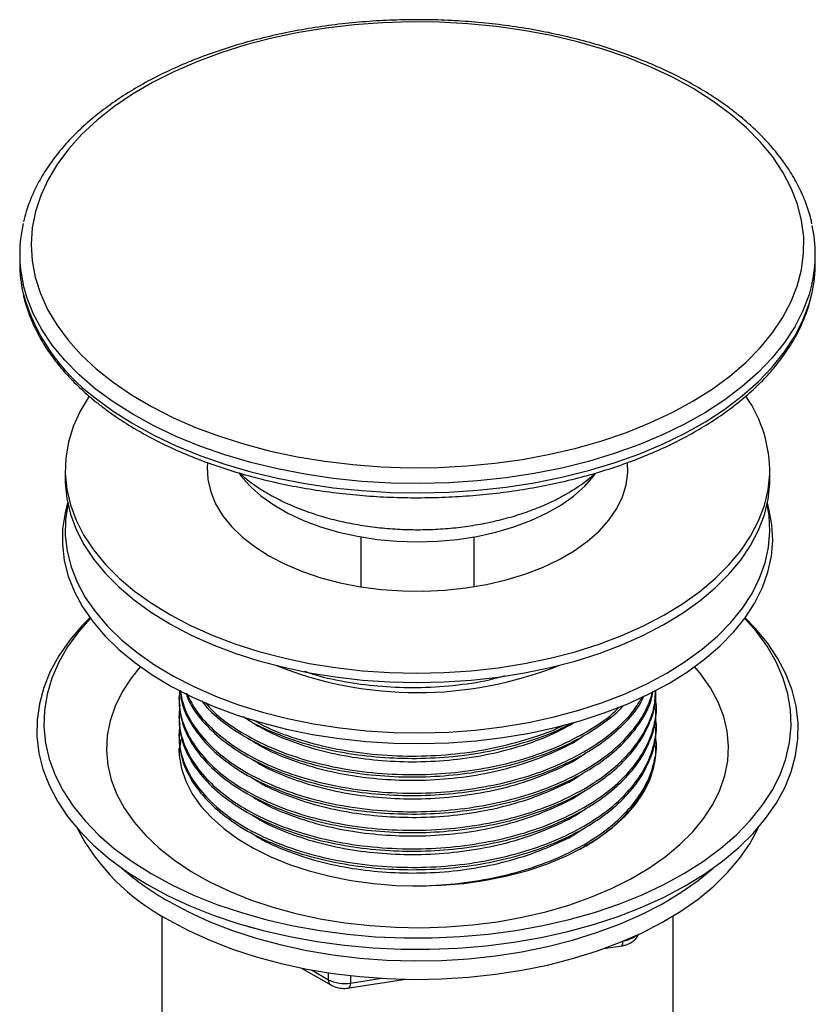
# Model space of a CAD drawing. Header units: millimetres. Extents: x 3 to 415, y 5 to 292.
# Tile 10 of 10: x 291 to 326, y 201 to 244. Entities that reach past the tile are written whole.
import ezdxf

# ---------------------------------------------------------------- set-up
doc = ezdxf.new("R2010")
doc.units = ezdxf.units.MM

msp = doc.modelspace()

# ---------------------------------------------------------------- linework, layer by layer
at = {"color": 7, "linetype": 'Continuous', "lineweight": 25}
for p, q in [((290.999, 233.7408), (290.999, 233.3325)), ((325.999, 233.3325), (325.999, 233.7408)), ((317.747, 224.1294), (317.734, 224.5465)), ((292.999, 224.2423), (292.999, 223.8341)), ((323.999, 223.8341), (323.999, 224.2423)), ((323.9956, 223.6448), (323.999, 223.8341)), ((305.999, 221.2937), (305.999, 219.1012)), ((310.999, 219.1012), (310.999, 221.2937)), ((297.999, 214.2425), (297.999, 214.1404)), ((318.999, 213.7322), (318.999, 213.8342)), ((297.999, 213.426), (297.999, 213.3239)), ((318.999, 212.9156), (318.999, 213.0177)), ((297.999, 212.6094), (297.999, 212.5073)), ((298.0653, 212.674), (298.0515, 212.5993)), ((298.0399, 212.2668), (298.0324, 211.9158)), ((318.9505, 212.168), (318.9423, 212.2155)), ((318.999, 212.0991), (318.999, 212.2012)), ((315.7891, 207.6327), (315.9417, 207.7454)), ((297.249, 204.6141), (297.249, 185.0484)), ((319.749, 185.0484), (319.749, 204.6141)), ((318.2129, 203.7841), (318.2203, 203.8001)), ((316.6944, 203.1745), (317.4822, 203.2964)), ((303.3961, 202.3203), (304.6828, 201.5775)), ((305.4922, 201.4417), (307.9798, 201.8265))]:
    msp.add_line(p, q, dxfattribs=at)
at = {"color": 8, "linetype": 'Continuous', "lineweight": 25}
for p, q in [((318.2128, 203.7839), (318.2196, 203.7998)), ((303.8347, 202.2362), (304.5792, 201.8064)), ((304.5792, 201.8064), (304.5792, 202.1123)), ((305.5451, 201.9855), (305.5451, 201.657)), ((305.5451, 201.657), (306.9122, 201.8685))]:
    msp.add_line(p, q, dxfattribs=at)
at = {"color": 7, "linetype": 'Continuous', "lineweight": 25, "flags": 128}
for points in [[(322.2692, 239.9041), (321.4954, 240.4754), (320.6505, 241.0122), (319.7394, 241.5116), (318.7668, 241.9707), (317.7381, 242.3871), (316.659, 242.7585), (315.5353, 243.0829), (314.3732, 243.3584), (313.179, 243.5837), (311.9592, 243.7575), (310.7205, 243.8788), (309.4697, 243.9469), (308.2137, 243.9615), (306.9591, 243.9226), (305.713, 243.8302), (304.4821, 243.685), (303.2731, 243.4877), (302.0927, 243.2394), (300.9472, 242.9415), (299.8431, 242.5955), (298.7861, 242.2034), (297.7823, 241.7673), (296.8369, 241.2896), (295.9553, 240.7729), (295.1421, 240.22), (294.402, 239.634), (293.7388, 239.018), (293.1562, 238.3754), (292.6574, 237.7097), (292.2452, 237.0246), (291.9217, 236.3238), (291.6887, 235.6111), (291.5476, 234.8904), (291.4991, 234.1656), (291.5434, 233.4408), (291.6803, 232.7199), (291.909, 232.0067), (292.2284, 231.3053), (292.6367, 230.6193), (293.1315, 229.9527), (293.7103, 229.309), (294.3699, 228.6917), (295.1066, 228.1042), (295.9165, 227.5497), (296.7951, 227.0313), (297.7377, 226.5518), (298.739, 226.1137), (299.7936, 225.7195), (300.8958, 225.3714), (302.0394, 225.0712), (303.2184, 224.8206), (304.4262, 224.621), (305.6563, 224.4733), (306.9019, 224.3786), (308.1562, 224.3371), (309.4123, 224.3493), (310.6635, 224.415), (311.9029, 224.5339), (313.1237, 224.7053), (314.3192, 224.9282), (315.4829, 225.2015), (316.6085, 225.5237), (317.6898, 225.893), (318.7209, 226.3074), (319.6961, 226.7646), (320.6103, 227.2621), (321.4582, 227.7973), (322.2354, 228.3672), (322.9376, 228.9686), (323.5609, 229.5983), (324.1019, 230.2529), (324.5578, 230.9287), (324.9259, 231.6222), (325.2043, 232.3294), (325.3914, 233.0466), (325.4863, 233.7698), (325.4885, 234.4951), (325.3978, 235.2185), (325.2148, 235.936), (324.9406, 236.6438), (324.5765, 237.338), (324.1247, 238.0147), (323.5875, 238.6703), (322.9679, 239.3013), (322.2692, 239.9041)], [(294.0548, 227.4883), (294.0492, 227.4799), (293.6581, 226.8238), (293.3562, 226.1521), (293.1454, 225.4689), (293.0269, 224.7784), (293.0015, 224.0846), (293.0692, 223.3918), (293.2298, 222.7041), (293.4822, 222.0256), (293.8249, 221.3605), (294.2559, 220.7127), (294.7725, 220.0862), (295.3717, 219.4846), (296.0498, 218.9117), (296.8028, 218.3708), (297.6262, 217.8652), (298.5149, 217.398), (299.4637, 216.9719), (300.4668, 216.5896), (301.5182, 216.2533), (302.6116, 215.965), (303.7405, 215.7265), (304.8979, 215.5392), (306.077, 215.4043), (307.2706, 215.3225), (308.4717, 215.2944), (309.6729, 215.3201), (310.8671, 215.3994), (312.047, 215.5319), (313.2055, 215.7169), (314.3358, 215.953), (315.431, 216.2391), (316.4845, 216.5732), (317.4899, 216.9535), (318.4413, 217.3777), (319.3329, 217.8431), (320.1593, 218.347), (320.9156, 218.8863), (321.5972, 219.4579), (322.2001, 220.0582), (322.7205, 220.6837), (323.1555, 221.3306), (323.5022, 221.9951), (323.7588, 222.673), (323.9236, 223.3604), (323.9956, 224.053), (323.9956, 224.053)], [(299.264, 224.5457), (299.2511, 224.3553), (299.2788, 223.8146), (299.401, 223.2783), (299.6166, 222.7519), (299.9234, 222.2408), (300.3182, 221.7502), (300.7969, 221.2852), (301.3546, 220.8506), (301.9857, 220.4507), (302.6836, 220.0898), (303.4412, 219.7714), (304.2506, 219.499), (305.1037, 219.2752), (305.9916, 219.1024), (306.9052, 218.9823), (307.8352, 218.9162), (308.772, 218.9048), (309.706, 218.9481), (310.6276, 219.0457), (311.5274, 219.1967), (312.3961, 219.3995), (313.2248, 219.6519), (314.005, 219.9515), (314.7287, 220.295), (315.3885, 220.6791), (315.9776, 221.0998), (316.49, 221.5527), (316.9203, 222.0332), (317.2643, 222.5363), (317.5183, 223.057), (317.6797, 223.5898), (317.747, 224.1294)], [(301.614, 223.1061), (302.1727, 222.7064), (302.8008, 222.3426), (303.4912, 222.0187), (304.2366, 221.7382), (305.0287, 221.5043), (305.8587, 221.3194), (306.7177, 221.1856), (307.5963, 221.1044), (308.4847, 221.0767), (309.3732, 221.1027), (310.2522, 221.1822), (311.112, 221.3143), (311.9432, 221.4975), (312.7366, 221.7299), (313.4836, 222.009), (314.176, 222.3315), (314.8061, 222.6941), (315.3672, 223.0927), (315.8531, 223.523), (316.2583, 223.9802), (316.336, 224.0836)], [(292.999, 223.8341), (293.0015, 223.6763), (293.0692, 222.9835), (293.2298, 222.2958), (293.4822, 221.6174), (293.8249, 220.9523), (294.2559, 220.3045), (294.7725, 219.6779), (295.3717, 219.0763), (296.0498, 218.5034), (296.8028, 217.9625), (297.6262, 217.4569), (298.5149, 216.9897), (299.4637, 216.5636), (300.4668, 216.1813), (301.5182, 215.845), (302.6116, 215.5567), (303.7405, 215.3182), (304.8979, 215.131), (306.077, 214.996), (307.2706, 214.9143), (308.4717, 214.8861), (309.6729, 214.9118), (310.8671, 214.9912), (312.047, 215.1237), (313.2055, 215.3086), (314.3358, 215.5448), (315.431, 215.8308), (316.4845, 216.165), (317.4899, 216.5453), (318.4413, 216.9694), (319.3329, 217.4348), (320.1593, 217.9387), (320.9156, 218.4781), (321.5972, 219.0496), (322.2001, 219.65), (322.7205, 220.2755), (323.1555, 220.9224), (323.5022, 221.5868), (323.7588, 222.2647), (323.9236, 222.9521), (323.9956, 223.6448)], [(293.1058, 222.7856), (292.9925, 222.3522), (292.8876, 221.6551), (292.8765, 220.9554), (292.9594, 220.2573), (293.1358, 219.5651), (293.4045, 218.8828), (293.7641, 218.2145), (294.2122, 217.5644), (294.7463, 216.9363), (295.3631, 216.3339), (296.0589, 215.761), (296.8295, 215.2209), (297.6703, 214.7169)], [(293.1184, 222.7257), (293.0168, 222.0459), (293.0059, 221.352), (293.0881, 220.6597), (293.263, 219.9732), (293.5295, 219.2965), (293.8861, 218.6338), (294.3305, 217.9891), (294.8602, 217.3661), (295.4718, 216.7688), (296.1619, 216.2006), (296.9261, 215.665), (297.7599, 215.1652)], [(297.6703, 214.7169), (298.5762, 214.2521), (299.5418, 213.8291), (300.5612, 213.4506), (301.6284, 213.1189), (302.7369, 212.8359), (303.8801, 212.6034), (305.0511, 212.4227), (306.2428, 212.2949), (307.448, 212.2208), (308.6596, 212.2008), (309.8702, 212.2352), (311.0726, 212.3235), (312.2595, 212.4654), (313.4237, 212.66), (314.5584, 212.906), (315.6566, 213.2021), (316.7118, 213.5464), (317.7176, 213.9369), (318.6679, 214.3712), (319.5571, 214.8467), (320.3798, 215.3606), (321.131, 215.9097), (321.8062, 216.4908), (322.4014, 217.1003), (322.9131, 217.7346), (323.338, 218.3899), (323.6737, 219.0623), (323.9181, 219.7476), (324.0698, 220.4418), (324.1278, 221.1408), (324.0919, 221.8402), (323.9621, 222.5359), (323.8923, 222.7856)], [(297.7599, 215.1652), (298.6583, 214.7041), (299.6159, 214.2847), (300.627, 213.9094), (301.6853, 213.5804), (302.7847, 213.2997), (303.9184, 213.0691), (305.0796, 212.8899), (306.2614, 212.7632), (307.4567, 212.6897), (308.6583, 212.6699), (309.8589, 212.7039), (311.0513, 212.7916), (312.2283, 212.9323), (313.383, 213.1252), (314.5082, 213.3693), (315.5974, 213.6629), (316.6438, 214.0043), (317.6412, 214.3916), (318.5837, 214.8223), (319.4655, 215.2939), (320.2814, 215.8035), (321.0264, 216.3481), (321.696, 216.9243), (322.2863, 217.5288), (322.7937, 218.1579), (323.2151, 218.8078), (323.548, 219.4745), (323.7904, 220.1542), (323.9408, 220.8427), (323.9984, 221.5358), (323.9627, 222.2294), (323.8797, 222.7257)], [(294.0843, 217.7356), (293.7344, 217.3771), (293.1845, 216.7273), (292.7204, 216.0557), (292.3444, 215.3659), (292.0588, 214.6619), (291.8652, 213.9474), (291.7645, 213.2267), (291.7575, 212.5036), (291.8441, 211.7822), (292.0238, 211.0665), (292.2957, 210.3607), (292.6581, 209.6685), (293.1092, 208.9939), (293.6463, 208.3406), (294.2665, 207.7124), (294.9663, 207.1126), (295.7418, 206.5448), (296.5886, 206.0119), (297.502, 205.5171), (298.4769, 205.0631), (299.5079, 204.6524)], [(294.1031, 217.7099), (293.5864, 217.1211), (293.1061, 216.4585), (292.7141, 215.777), (292.4125, 215.0802), (292.203, 214.3723), (292.0869, 213.6573), (292.0647, 212.9392), (292.1367, 212.2222), (292.3025, 211.5105), (292.561, 210.808), (292.9108, 210.1188), (293.3498, 209.4468), (293.8757, 208.796), (294.4853, 208.1699), (295.1752, 207.5723), (295.9414, 207.0065), (296.7795, 206.4758), (297.6848, 205.9831), (298.652, 205.5315), (299.6756, 205.1233)], [(299.5079, 204.6524), (300.5891, 204.2873), (301.7146, 203.9699), (302.878, 203.7019), (304.0729, 203.4849), (305.2925, 203.32), (306.5301, 203.2082), (307.7786, 203.1501), (309.0312, 203.1461), (310.2808, 203.1961), (311.5205, 203.2998), (312.7432, 203.4568), (313.9422, 203.666), (315.1108, 203.9264), (316.2424, 204.2365), (317.3307, 204.5945), (318.3696, 204.9985), (319.3533, 205.4462), (320.2763, 205.935), (321.1334, 206.4623), (321.9199, 207.0251), (322.6313, 207.6203), (323.2637, 208.2445), (323.8135, 208.8942), (324.2777, 209.5658), (324.6537, 210.2556), (324.9393, 210.9597), (325.1329, 211.6741), (325.2335, 212.3949), (325.2406, 213.118), (325.154, 213.8394), (324.9743, 214.555), (324.7024, 215.2609), (324.34, 215.953), (323.8889, 216.6276), (323.3518, 217.2809), (322.9138, 217.7356)], [(299.6756, 205.1233), (300.7497, 204.761), (301.8682, 204.4466), (303.0248, 204.182), (304.2126, 203.9686), (305.425, 203.8077), (306.6551, 203.7002), (307.8957, 203.6467), (309.1397, 203.6475), (310.3801, 203.7027), (311.6097, 203.8118), (312.8215, 203.9743), (314.0085, 204.1892), (315.164, 204.4554), (316.2813, 204.7712), (317.354, 205.1349), (318.376, 205.5444), (319.3414, 205.9973), (320.2447, 206.4911), (321.0808, 207.023), (321.8447, 207.5898), (322.5323, 208.1883), (323.1394, 208.8151), (323.6627, 209.4667), (324.0991, 210.1392), (324.4462, 210.8289), (324.7019, 211.5317), (324.8649, 212.2437), (324.9341, 212.9607), (324.9091, 213.6788), (324.7902, 214.3937), (324.5779, 215.1013), (324.2735, 215.7976), (323.8788, 216.4787), (323.396, 217.1406), (322.895, 217.7099)], [(296.3041, 215.5797), (295.9007, 215.0801), (295.5023, 214.469), (295.1927, 213.8409), (294.9739, 213.2003), (294.8476, 212.5514), (294.8145, 211.8987), (294.8749, 211.2467), (295.0284, 210.5997), (295.2739, 209.9623), (295.6097, 209.3388), (296.0336, 208.7334), (296.5426, 208.1503), (297.1333, 207.5934), (297.8017, 207.0666), (298.5431, 206.5735), (299.3525, 206.1174), (300.2244, 205.7014), (301.1529, 205.3284)], [(301.1529, 205.3284), (302.1315, 205.001), (303.1536, 204.7213), (304.2122, 204.4914), (305.3001, 204.3126), (306.4099, 204.1864), (307.5339, 204.1134), (308.6645, 204.0943), (309.794, 204.1292), (310.9147, 204.2178), (312.0188, 204.3595), (313.0989, 204.5534), (314.1476, 204.7981), (315.1577, 205.0919), (316.1223, 205.4329), (317.0348, 205.8188), (317.8891, 206.2468), (318.6791, 206.7141), (319.3997, 207.2174), (320.0458, 207.7534), (320.613, 208.3183), (321.0974, 208.9084), (321.4958, 209.5195), (321.8054, 210.1475), (322.0242, 210.7882), (322.1505, 211.4371), (322.1836, 212.0898), (322.1231, 212.7418), (321.9697, 213.3887), (321.7242, 214.0261), (321.3884, 214.6497), (320.9645, 215.2551), (320.694, 215.5797)], [(298.0934, 212.3967), (298.0088, 211.8467), (298.005, 211.7901)], [(298.0929, 212.3945), (298.0733, 212.3056), (298.0312, 212.0597)], [(318.9886, 212.2645), (318.9848, 212.3104), (318.9738, 212.4141)], [(297.999, 211.9942), (298.0133, 211.6781), (298.1129, 211.1041), (298.3065, 210.5382), (298.5924, 209.9855), (298.968, 209.451), (299.4299, 208.9395), (299.974, 208.4556), (300.5952, 208.0039), (301.2881, 207.5882), (302.0462, 207.2125), (302.8628, 206.88)], [(302.8628, 206.88), (303.7304, 206.5939), (304.6412, 206.3567), (305.587, 206.1705), (306.5591, 206.0371), (307.5488, 205.9576), (308.5471, 205.9328), (309.545, 205.9629), (310.5333, 206.0476), (311.5033, 206.1861), (312.4461, 206.3773), (313.3531, 206.6193), (314.2161, 206.91), (315.0274, 207.2467), (315.7796, 207.6265), (316.4658, 208.0458), (317.0799, 208.5008), (317.6162, 208.9875), (318.07, 209.5014), (318.4372, 210.0379), (318.7143, 210.5921), (318.8989, 211.159), (318.9893, 211.7335), (318.9984, 211.9248)], [(297.5389, 204.4423), (298.4212, 203.971), (299.3641, 203.5406), (300.3619, 203.1537), (301.4087, 202.8125), (302.4981, 202.5193), (303.6236, 202.2756), (304.7784, 202.0831), (305.9556, 201.9427), (307.1481, 201.8555), (308.3488, 201.8219), (309.5503, 201.8421), (310.7455, 201.9159), (311.9272, 202.0431), (313.0883, 202.2227), (314.2217, 202.4537), (315.3208, 202.7347), (316.3788, 203.064), (317.3895, 203.4397), (318.3467, 203.8594), (319.2446, 204.3208), (320.0779, 204.8209), (320.8416, 205.3567), (321.5311, 205.9252), (322.1422, 206.5227), (322.6712, 207.1458), (323.115, 207.7907), (323.4709, 208.4535), (323.492, 208.4995)], [(297.5389, 205.2588), (298.4212, 204.7875), (299.3641, 204.3571), (300.3619, 203.9702), (301.4087, 203.6291), (302.4981, 203.3358), (303.6236, 203.0922), (304.7784, 202.8996), (305.9556, 202.7593), (307.1481, 202.672), (308.3488, 202.6384), (309.5503, 202.6586), (310.7455, 202.7325), (311.9272, 202.8596), (313.0883, 203.0392), (314.2217, 203.2702), (315.3208, 203.5512), (316.3788, 203.8805), (317.3895, 204.2562), (318.3467, 204.676), (319.2446, 205.1373), (320.0779, 205.6374), (320.8416, 206.1733), (321.5001, 206.714)]]:
    msp.add_lwpolyline(points, dxfattribs=at)
at = {"color": 8, "linetype": 'Continuous', "lineweight": 25, "flags": 128}
for points in [[(325.8514, 232.4312), (325.7255, 231.9616), (325.4546, 231.2404), (325.0932, 230.5326), (324.6433, 229.8419), (324.1072, 229.172), (323.4879, 228.5264), (322.7886, 227.9087), (322.013, 227.3221), (321.1654, 226.7698), (320.2501, 226.2546), (319.2722, 225.7794), (318.2368, 225.3467), (317.1494, 224.9588), (316.0159, 224.6177), (314.8423, 224.3252), (313.6348, 224.0831), (312.3999, 223.8924), (311.1442, 223.7543), (309.8744, 223.6695), (308.5973, 223.6384), (307.3196, 223.6612), (306.0483, 223.7378), (304.79, 223.8677), (303.5515, 224.0504), (302.3394, 224.2847), (301.1601, 224.5695), (300.02, 224.9032), (298.9252, 225.2841), (297.8814, 225.7101), (296.8943, 226.1789), (295.9691, 226.6881), (295.1108, 227.235), (294.3239, 227.8165), (293.6126, 228.4296), (292.9807, 229.0711), (292.4317, 229.7375), (291.9683, 230.4252), (291.5932, 231.1307), (291.3083, 231.85), (291.1532, 232.4028)], [(294.3239, 227.4082), (295.1108, 226.8267), (295.9691, 226.2799), (296.8943, 225.7707), (297.8814, 225.3018), (298.9252, 224.8758), (300.02, 224.495), (301.1601, 224.1612), (302.3394, 223.8765), (303.5515, 223.6421), (304.79, 223.4595), (306.0483, 223.3295), (307.3196, 223.2529), (308.5973, 223.2301), (309.8744, 223.2612), (311.1442, 223.346), (312.3999, 223.4841), (313.6348, 223.6748), (314.8423, 223.917), (316.0159, 224.2094), (317.1494, 224.5505), (318.2368, 224.9384), (319.2722, 225.3712), (320.2501, 225.8464), (321.1654, 226.3615), (322.013, 226.9139), (322.7886, 227.5005), (323.4879, 228.1182), (324.1072, 228.7637), (324.6433, 229.4336), (325.0932, 230.1243), (325.4546, 230.8321), (325.7255, 231.5533), (325.8586, 232.055)]]:
    msp.add_lwpolyline(points, dxfattribs=at)
at = {"color": 7, "linetype": 'Continuous', "lineweight": 25}
for centre, radius, start, end in [((296.9071, 233.7408), 5.9074, 166.8488, 193.0907), ((320.0951, 233.7407), 5.9034, 347.18467, 12.34109), ((296.9329, 233.3384), 5.9339, 180.05683, 192.91444), ((320.0782, 233.3371), 5.9208, 347.49446, 359.95539), ((318.1695, 224.1465), 5.8268, 359.08085, 34.78699), ((304.6625, 227.0258), 4.9657, 215.93926, 232.12606), ((308.4997, 231.1942), 16.7525, 248.26616, 291.64979), ((302.0526, 212.9617), 9.6413, 207.56942, 242.08463), ((303.6247, 215.9527), 12.3043, 228.66376, 240.35599), ((305.2846, 203.1698), 1.535, 242.64283, 279.7711)]:
    msp.add_arc(centre, radius, start, end, dxfattribs=at)
at = {"color": 8, "linetype": 'Continuous', "lineweight": 25}
for centre, radius, start, end in [((299.4422, 234.3342), 8.612, 195.64195, 233.53542), ((317.4142, 204.6241), 1.117, 278.82914, 308.34113), ((317.2958, 203.4533), 0.2437, 319.90145, 10.86841), ((304.8295, 201.7818), 0.2515, 174.38023, 234.29494), ((305.2972, 201.6038), 0.2536, 320.25414, 12.10059)]:
    msp.add_arc(centre, radius, start, end, dxfattribs=at)
at = {"color": 7, "linetype": 'Continuous', "lineweight": 25}
for points, knots in [([(322.5809, 239.8867), (322.4517, 239.9874), (322.0781, 240.2784), (321.4099, 240.7353), (320.5592, 241.2444), (319.6503, 241.7165), (318.6886, 242.15), (317.6788, 242.5429), (316.6256, 242.8935), (315.5342, 243.2004), (314.4097, 243.4622), (313.2574, 243.6778), (312.0827, 243.8462), (310.8913, 243.9669), (309.6886, 244.0392), (308.4804, 244.0628), (307.2722, 244.0376), (306.0699, 243.9639), (304.879, 243.8418), (303.7051, 243.6719), (302.5538, 243.4549), (301.4304, 243.1917), (300.3402, 242.8836), (299.2883, 242.5317), (298.2798, 242.1375), (297.3194, 241.7027), (296.4116, 241.2291), (295.561, 240.7185), (294.7718, 240.1733), (294.048, 239.5956), (293.3934, 238.9882), (292.8117, 238.354), (292.3065, 237.696), (291.8793, 237.018), (291.5369, 236.3234), (291.2975, 235.7028), (291.2077, 235.311), (291.1729, 235.159)], [0, 0, 0, 0, 0.0155093, 0.0448334, 0.0741667, 0.1035031, 0.132833, 0.1621519, 0.1914578, 0.2207505, 0.2500306, 0.2792997, 0.3085595, 0.3378121, 0.3670598, 0.3963048, 0.4255495, 0.4547958, 0.4840458, 0.5133018, 0.5425662, 0.5718415, 0.6011297, 0.6304329, 0.6597527, 0.68909, 0.7184447, 0.747815, 0.7771964, 0.8065787, 0.835946, 0.8652777, 0.8945468, 0.9237222, 0.9527733, 0.9816771, 1, 1, 1, 1]), ([(325.8483, 235.0723), (325.8408, 235.1159), (325.7922, 235.3973), (325.6224, 235.9095), (325.3355, 236.6043), (324.9607, 237.2848), (324.5086, 237.9487), (323.9787, 238.5926), (323.3837, 239.2027), (322.9019, 239.6285), (322.628, 239.8489), (322.5809, 239.8867)], [0, 0, 0, 0, 0.0246877, 0.1593752, 0.2945447, 0.430352, 0.5668428, 0.7039682, 0.8416177, 0.9727869, 1, 1, 1, 1]), ([(291.161, 231.9389), (291.165, 231.916), (291.2109, 231.6554), (291.3765, 231.1638), (291.6624, 230.4689), (292.0375, 229.7885), (292.4895, 229.1246), (293.0194, 228.4807), (293.6144, 227.8706), (294.0962, 227.4448), (294.3701, 227.2244), (294.4171, 227.1865)], [0, 0, 0, 0, 0.0131136, 0.1493994, 0.286173, 0.4235919, 0.5617025, 0.7004552, 0.8397382, 0.9724639, 1, 1, 1, 1]), ([(294.4171, 227.1865), (294.5464, 227.0859), (294.92, 226.7948), (295.5882, 226.3379), (296.4389, 225.8289), (297.3478, 225.3568), (298.3094, 224.9233), (299.3193, 224.5304), (300.3725, 224.1797), (301.4639, 223.8729), (302.5884, 223.6111), (303.7407, 223.3955), (304.9154, 223.227), (306.1068, 223.1064), (307.3095, 223.0341), (308.5177, 223.0105), (309.7259, 223.0356), (310.9282, 223.1094), (312.1191, 223.2315), (313.293, 223.4014), (314.4443, 223.6184), (315.5677, 223.8815), (316.6579, 224.1897), (317.7098, 224.5416), (318.7183, 224.9357), (319.6787, 225.3705), (320.5864, 225.8442), (321.4371, 226.3547), (322.2263, 226.9), (322.9501, 227.4776), (323.6046, 228.085), (324.1863, 228.7193), (324.6916, 229.3773), (325.1187, 230.0553), (325.4615, 230.7498), (325.7083, 231.3936), (325.8028, 231.809), (325.8427, 231.9845)], [0, 0, 0, 0, 0.0154655, 0.0447069, 0.0739574, 0.1032112, 0.1324583, 0.1616945, 0.1909177, 0.2201278, 0.2493253, 0.2785118, 0.3076891, 0.3368592, 0.3660243, 0.3951868, 0.424349, 0.4535129, 0.4826803, 0.5118538, 0.5410357, 0.5702284, 0.5994339, 0.6286545, 0.6578916, 0.6871462, 0.7164181, 0.7457055, 0.775004, 0.8043034, 0.8335879, 0.8628368, 0.8920234, 0.9211165, 0.9500856, 0.9789079, 1, 1, 1, 1]), ([(300.6683, 224.1057), (300.7852, 224.002), (301.0731, 223.7468), (301.6075, 223.3803), (302.2557, 223.0036), (302.9616, 222.6683), (303.7148, 222.3754), (304.5092, 222.1275), (305.3374, 221.9262), (306.1923, 221.7726), (307.0666, 221.6678), (307.9528, 221.6124), (308.8436, 221.6067), (309.7315, 221.6509), (310.6089, 221.7445), (311.4684, 221.887), (312.303, 222.0776), (313.1056, 222.3149), (313.8693, 222.5979), (314.5882, 222.9245), (315.2535, 223.2942), (315.8368, 223.68), (316.164, 223.9597), (316.3144, 224.0882)], [0, 0, 0, 0, 0.0332257, 0.0817983, 0.1305678, 0.1793918, 0.2281784, 0.2768975, 0.3255424, 0.3741201, 0.422645, 0.4711351, 0.5196101, 0.5680907, 0.6165919, 0.6651344, 0.7137395, 0.7624279, 0.8112175, 0.8601208, 0.9091385, 0.9582497, 1, 1, 1, 1]), ([(303.5215, 215.3882), (303.6886, 215.3302), (304.2909, 215.121), (305.4457, 214.8864), (306.9356, 214.6959), (308.4963, 214.6436), (310.0825, 214.7412), (311.3962, 214.9241), (312.1192, 215.1245), (312.3458, 215.1874)], [0, 0, 0, 0, 0.0643951, 0.2321684, 0.3996243, 0.5648475, 0.7408238, 0.9187353, 1, 1, 1, 1]), ([(298.0362, 214.5431), (298.0198, 214.3134), (297.9816, 213.7795), (298.2144, 212.9504), (298.678, 212.078), (299.4072, 211.2262), (300.4079, 210.4235), (301.6749, 209.7104), (303.1369, 209.1313), (304.7581, 208.7038), (306.4905, 208.4424), (307.7451, 208.3808), (308.967, 208.3867), (310.1728, 208.4556), (311.8453, 208.7144), (313.4258, 209.127), (314.8712, 209.6795), (316.1503, 210.3611), (317.2097, 211.143), (318.0299, 211.9924), (318.5999, 212.8826), (318.9356, 213.743), (318.9634, 214.3069), (318.9755, 214.5537)], [0, 0, 0, 0, 0.0365959, 0.0850576, 0.13294, 0.1814209, 0.2355286, 0.2892216, 0.3423966, 0.3963325, 0.4503941, 0.5037947, 0.5093002, 0.560437, 0.612136, 0.6637086, 0.7145598, 0.7658214, 0.8175454, 0.8661227, 0.9140377, 0.9623822, 1, 1, 1, 1]), ([(298.012, 214.1409), (298.0287, 213.8497), (298.0636, 213.2386), (298.4575, 212.3275), (299.1047, 211.4327), (300.0118, 210.6085), (301.1209, 209.8959), (302.3866, 209.3064), (303.7711, 208.8446), (305.2747, 208.5101), (306.8522, 208.3139), (308.4635, 208.2588), (310.0778, 208.3467), (311.6634, 208.5789), (313.172, 208.9497), (314.5638, 209.4469), (315.7621, 210.0363), (316.7654, 210.6937), (317.6268, 211.4401), (318.3361, 212.3008), (318.8068, 213.2698), (319.0184, 214.0296), (318.9796, 214.4577), (318.9714, 214.5481)], [0, 0, 0, 0, 0.0468688, 0.0983812, 0.1500761, 0.2023455, 0.2544932, 0.3029844, 0.3517859, 0.4010787, 0.4502781, 0.4988217, 0.5476669, 0.5970539, 0.6463955, 0.6951094, 0.7438894, 0.7872432, 0.8306529, 0.8824456, 0.9338828, 0.9860467, 1, 1, 1, 1]), ([(298.0565, 214.5335), (298.1078, 214.2771), (298.2188, 213.7217), (298.6836, 212.8948), (299.4055, 212.0426), (300.4084, 211.2401), (301.6747, 210.527), (303.1369, 209.9478), (304.7581, 209.5204), (306.4905, 209.2589), (307.7451, 209.1974), (308.967, 209.2032), (310.1728, 209.2721), (311.8453, 209.531), (313.4257, 209.9436), (314.8713, 210.496), (316.1499, 211.1777), (317.2113, 211.9594), (318.0244, 212.8094), (318.5905, 213.6536), (318.77, 214.2287), (318.8529, 214.4945)], [0, 0, 0, 0, 0.0450696, 0.0976165, 0.1508203, 0.2101991, 0.2691228, 0.327478, 0.3866683, 0.4459964, 0.5045992, 0.5106411, 0.5667595, 0.623495, 0.6800917, 0.7358966, 0.792152, 0.848915, 0.9022245, 0.9548073, 1, 1, 1, 1]), ([(298.0613, 214.5312), (298.0725, 214.3828), (298.108, 213.9148), (298.463, 213.1444), (299.1032, 212.2491), (300.0122, 211.425), (301.1208, 210.7124), (302.3866, 210.1229), (303.7711, 209.6612), (305.2747, 209.3266), (306.8522, 209.1304), (308.4635, 209.0753), (310.0778, 209.1633), (311.6634, 209.3955), (313.172, 209.7662), (314.5637, 210.2635), (315.7623, 210.8528), (316.7647, 211.5103), (317.6299, 212.2564), (318.3219, 213.1181), (318.7529, 213.8917), (318.8368, 214.3611), (318.8613, 214.4985)], [0, 0, 0, 0, 0.0256521, 0.0809089, 0.1363616, 0.1924305, 0.2483688, 0.3003848, 0.3527337, 0.4056096, 0.4583854, 0.5104576, 0.5628534, 0.6158303, 0.6687586, 0.7210135, 0.7733394, 0.8198446, 0.8664097, 0.9219673, 0.9771434, 1, 1, 1, 1]), ([(298.0399, 213.8998), (298.0176, 213.6123), (297.9717, 213.0205), (298.2127, 212.1339), (298.6785, 211.2615), (299.407, 210.4096), (300.4079, 209.607), (301.6749, 208.8939), (303.1369, 208.3147), (304.7581, 207.8873), (306.4905, 207.6258), (307.7451, 207.5643), (308.967, 207.5702), (310.1728, 207.6391), (311.8453, 207.8979), (313.4257, 208.3105), (314.8712, 208.863), (316.1502, 209.5446), (317.2104, 210.3264), (318.0276, 211.1758), (318.6083, 212.0661), (318.9319, 212.9979), (319.0475, 213.7059), (318.9761, 214.0913), (318.9636, 214.1588)], [0, 0, 0, 0, 0.0444402, 0.0914569, 0.1379114, 0.1849465, 0.2374408, 0.2895327, 0.341122, 0.3934496, 0.445899, 0.4977073, 0.5030486, 0.5526605, 0.6028179, 0.6528526, 0.7021873, 0.7519203, 0.802102, 0.8492306, 0.8957169, 0.9426197, 0.9899361, 1, 1, 1, 1]), ([(298.3154, 214.4105), (298.37, 214.2627), (298.5407, 213.8004), (299.1152, 213.067), (300.009, 212.2412), (301.1216, 211.529), (302.3864, 210.9394), (303.7712, 210.4777), (305.2747, 210.1432), (306.8522, 209.947), (308.4635, 209.8919), (310.0778, 209.9798), (311.6634, 210.212), (313.172, 210.5828), (314.5639, 211.08), (315.7615, 211.6695), (316.7674, 212.3264), (317.6188, 213.0747), (318.209, 213.7423), (318.4179, 214.1892), (318.4754, 214.3122)], [0, 0, 0, 0, 0.02935607, 0.09178568, 0.15490907, 0.21788539, 0.27644604, 0.33538138, 0.39490998, 0.45432592, 0.51294973, 0.57193786, 0.63158031, 0.6911679, 0.7499974, 0.80890683, 0.86126324, 0.91368715, 0.97623483, 1, 1, 1, 1]), ([(298.355, 214.3917), (298.4641, 214.1666), (298.7156, 213.6478), (299.412, 212.8601), (300.4066, 212.0564), (301.6752, 211.3436), (303.1368, 210.7643), (304.7581, 210.3369), (306.4905, 210.0755), (307.7451, 210.0139), (308.967, 210.0198), (310.1728, 210.0887), (311.8453, 210.3475), (313.4259, 210.7601), (314.8708, 211.3127), (316.1517, 211.9939), (317.2047, 212.7772), (317.9732, 213.5474), (318.2807, 214.0643), (318.4092, 214.2803)], [0, 0, 0, 0, 0.0461218, 0.1063313, 0.173529, 0.2402116, 0.3062508, 0.3732351, 0.4403754, 0.5066949, 0.5135323, 0.5770402, 0.6412465, 0.7052956, 0.7684488, 0.8321118, 0.8963491, 0.9566783, 1, 1, 1, 1]), ([(299.0121, 214.0795), (299.055, 214.0186), (299.31, 213.6565), (300.0254, 213.0616), (301.1176, 212.3446), (302.3874, 211.7562), (303.7709, 211.2942), (305.2747, 210.9597), (306.8522, 210.7635), (308.4635, 210.7084), (310.0778, 210.7963), (311.6633, 211.0286), (313.1724, 211.3992), (314.5624, 211.8969), (315.7668, 212.4845), (316.75, 213.1479), (317.3456, 213.6066), (317.5578, 213.8668), (317.563, 213.8732)], [0, 0, 0, 0, 0.01527314, 0.09078064, 0.1661122, 0.23616179, 0.30665958, 0.37786702, 0.44893971, 0.51906484, 0.58962579, 0.66096941, 0.73224742, 0.80261861, 0.87308541, 0.93571355, 0.99842245, 1, 1, 1, 1]), ([(298.012, 213.3244), (298.0287, 213.0332), (298.0636, 212.422), (298.4575, 211.511), (299.1047, 210.6161), (300.0118, 209.7919), (301.1209, 209.0793), (302.3866, 208.4898), (303.7711, 208.0281), (305.2747, 207.6936), (306.8522, 207.4974), (308.4635, 207.4423), (310.0778, 207.5302), (311.6634, 207.7624), (313.172, 208.1331), (314.5638, 208.6304), (315.7621, 209.2197), (316.7654, 209.8772), (317.6268, 210.6235), (318.3361, 211.4843), (318.8068, 212.4532), (319.0184, 213.2131), (318.9796, 213.6412), (318.9714, 213.7315)], [0, 0, 0, 0, 0.0468688, 0.0983812, 0.1500761, 0.2023455, 0.2544932, 0.3029844, 0.3517859, 0.4010787, 0.4502781, 0.4988217, 0.5476669, 0.5970539, 0.6463955, 0.6951094, 0.7438894, 0.7872432, 0.8306529, 0.8824456, 0.9338828, 0.9860467, 1, 1, 1, 1]), ([(299.1739, 214.0027), (299.2517, 213.9075), (299.5813, 213.5044), (300.4189, 212.8763), (301.672, 212.1592), (303.1377, 211.5811), (304.7579, 211.1534), (306.4905, 210.892), (307.7451, 210.8304), (308.967, 210.8363), (310.1727, 210.9052), (311.8456, 211.164), (313.4249, 211.5769), (314.8744, 212.128), (316.1381, 212.8148), (316.9747, 213.3862), (317.3103, 213.7443), (317.3673, 213.8051)], [0, 0, 0, 0, 0.0252174, 0.1067756, 0.1877086, 0.2678609, 0.34916, 0.4306486, 0.5111409, 0.5194395, 0.5965194, 0.6744469, 0.7521838, 0.8288332, 0.9061013, 0.9840665, 1, 1, 1, 1]), ([(298.0399, 213.0833), (298.0176, 212.7958), (297.9717, 212.204), (298.2127, 211.3173), (298.6785, 210.4449), (299.407, 209.5931), (300.4079, 208.7904), (301.6749, 208.0774), (303.1369, 207.4982), (304.7581, 207.0707), (306.4905, 206.8093), (307.7451, 206.7477), (308.967, 206.7536), (310.1728, 206.8225), (311.8453, 207.0814), (313.4257, 207.4939), (314.8712, 208.0464), (316.1502, 208.728), (317.2104, 209.5099), (318.0276, 210.3593), (318.6083, 211.2496), (318.9319, 212.1813), (319.0475, 212.8893), (318.9761, 213.2747), (318.9636, 213.3423)], [0, 0, 0, 0, 0.04444023, 0.09145685, 0.13791136, 0.18494653, 0.23744079, 0.28953269, 0.34112203, 0.39344958, 0.44589904, 0.49770727, 0.5030486, 0.55266046, 0.60281786, 0.65285256, 0.70218732, 0.75192033, 0.80210198, 0.84923064, 0.89571687, 0.94261973, 0.98993609, 1, 1, 1, 1]), ([(300.8497, 213.383), (301.0783, 213.2277), (301.6288, 212.8536), (302.7062, 212.371), (304.0136, 211.9313), (305.4412, 211.6158), (306.937, 211.4306), (308.4952, 211.3783), (310.086, 211.4704), (311.6739, 211.7163), (313.168, 212.1116), (314.4423, 212.5836), (315.127, 212.9713), (315.4226, 213.1387)], [0, 0, 0, 0, 0.0655592, 0.157861, 0.2507535, 0.3445811, 0.4382311, 0.5306325, 0.6290476, 0.7285449, 0.8277988, 0.9256642, 1, 1, 1, 1]), ([(300.8589, 213.3708), (300.9641, 213.3009), (301.4132, 213.0026), (302.3956, 212.5772), (303.7687, 212.1095), (305.2753, 211.7766), (306.852, 211.58), (308.4636, 211.5249), (310.0774, 211.6131), (311.6645, 211.8443), (313.1678, 212.2187), (314.4029, 212.642), (315.0604, 212.9821), (315.3131, 213.1128)], [0, 0, 0, 0, 0.0305276, 0.1303288, 0.2307686, 0.3322194, 0.4334783, 0.5333872, 0.6339169, 0.7355618, 0.8371132, 0.9373726, 1, 1, 1, 1]), ([(301.2972, 213.2301), (301.433, 213.1507), (301.9778, 212.8323), (303.1463, 212.4029), (304.7555, 211.9685), (306.4912, 211.7089), (307.745, 211.647), (308.967, 211.6529), (310.1719, 211.7224), (311.8485, 211.9784), (313.4139, 212.4013), (314.4614, 212.7604), (314.9199, 213.0078), (314.9597, 213.0293)], [0, 0, 0, 0, 0.0394124, 0.1581548, 0.2785963, 0.3993185, 0.5185647, 0.5308588, 0.6450497, 0.7604962, 0.8756604, 0.9892135, 1, 1, 1, 1]), ([(298.012, 212.5078), (298.0287, 212.2167), (298.0636, 211.6055), (298.4575, 210.6945), (299.1047, 209.7996), (300.0118, 208.9754), (301.1209, 208.2628), (302.3866, 207.6733), (303.7711, 207.2115), (305.2747, 206.877), (306.8522, 206.6808), (308.4635, 206.6257), (310.0778, 206.7137), (311.6634, 206.9459), (313.172, 207.3166), (314.5638, 207.8138), (315.7621, 208.4032), (316.7654, 209.0606), (317.6268, 209.807), (318.3361, 210.6677), (318.8068, 211.6367), (319.0184, 212.3965), (318.9796, 212.8247), (318.9714, 212.915)], [0, 0, 0, 0, 0.0468688, 0.0983812, 0.1500761, 0.2023455, 0.2544932, 0.3029844, 0.3517859, 0.4010787, 0.4502781, 0.4988217, 0.5476669, 0.5970539, 0.6463955, 0.6951094, 0.7438894, 0.7872432, 0.8306529, 0.8824456, 0.9338828, 0.9860467, 1, 1, 1, 1]), ([(301.2184, 212.33), (301.3292, 212.2563), (301.7658, 211.966), (302.7098, 211.5564), (304.0126, 211.1142), (305.4415, 210.7994), (306.937, 210.614), (308.495, 210.5619), (310.0865, 210.6536), (311.6719, 210.9009), (313.1755, 211.2909), (314.5289, 211.8246), (315.4069, 212.2469), (315.7663, 212.5149), (315.7891, 212.532)], [0, 0, 0, 0, 0.0315111, 0.1241028, 0.2172869, 0.3114091, 0.4053532, 0.4980447, 0.5967688, 0.6965786, 0.7961442, 0.8943169, 0.9932822, 1, 1, 1, 1]), ([(308.2769, 205.9341), (308.338, 205.9343), (308.967, 205.9362), (310.1728, 206.0064), (311.8453, 206.2647), (313.4257, 206.6774), (314.8712, 207.2299), (316.1502, 207.9115), (317.2104, 208.6934), (318.0276, 209.5428), (318.6083, 210.433), (318.9319, 211.3648), (319.0475, 212.0728), (318.9761, 212.4582), (318.9636, 212.5258)], [0, 0, 0, 0, 0.0106339, 0.1094047, 0.2092616, 0.3088742, 0.4070934, 0.5061054, 0.6060106, 0.6998377, 0.7923858, 0.8857633, 0.9799641, 1, 1, 1, 1]), ([(315.4863, 207.4822), (315.5852, 207.5296), (316.056, 207.7549), (316.7584, 208.2489), (317.6291, 208.9889), (318.3355, 209.8516), (318.807, 210.82), (319.0184, 211.58), (318.9796, 212.0081), (318.9714, 212.0985)], [0, 0, 0, 0, 0.0431205, 0.2050988, 0.367286, 0.5607938, 0.752973, 0.9478678, 1, 1, 1, 1]), ([(301.2184, 211.5135), (301.3292, 211.4398), (301.7658, 211.1495), (302.7098, 210.7399), (304.0126, 210.2976), (305.4415, 209.9829), (306.937, 209.7974), (308.495, 209.7453), (310.0865, 209.837), (311.6719, 210.0843), (313.1755, 210.4744), (314.5289, 211.008), (315.4069, 211.4303), (315.7663, 211.6984), (315.7891, 211.7154)], [0, 0, 0, 0, 0.0315111, 0.1241028, 0.2172869, 0.3114091, 0.4053532, 0.4980447, 0.5967688, 0.6965786, 0.7961442, 0.8943169, 0.9932822, 1, 1, 1, 1]), ([(301.2184, 210.697), (301.3292, 210.6233), (301.7658, 210.3329), (302.7098, 209.9234), (304.0126, 209.4811), (305.4415, 209.1663), (306.937, 208.9809), (308.495, 208.9288), (310.0865, 209.0205), (311.6719, 209.2678), (313.1755, 209.6579), (314.5289, 210.1915), (315.4069, 210.6138), (315.7663, 210.8819), (315.7891, 210.8989)], [0, 0, 0, 0, 0.0315111, 0.1241028, 0.2172869, 0.3114091, 0.4053532, 0.4980447, 0.5967688, 0.6965786, 0.7961442, 0.8943169, 0.9932822, 1, 1, 1, 1]), ([(301.2184, 209.8804), (301.3292, 209.8067), (301.7658, 209.5164), (302.7098, 209.1068), (304.0126, 208.6646), (305.4415, 208.3498), (306.937, 208.1643), (308.495, 208.1122), (310.0865, 208.2039), (311.6719, 208.4512), (313.1755, 208.8413), (314.5289, 209.375), (315.4069, 209.7973), (315.7663, 210.0653), (315.7891, 210.0824)], [0, 0, 0, 0, 0.0315111, 0.1241028, 0.2172869, 0.3114091, 0.4053532, 0.4980447, 0.5967688, 0.6965786, 0.7961442, 0.8943169, 0.9932822, 1, 1, 1, 1]), ([(301.2184, 209.0639), (301.3292, 208.9902), (301.7658, 208.6998), (302.7098, 208.2903), (304.0126, 207.848), (305.4415, 207.5332), (306.937, 207.3478), (308.495, 207.2957), (310.0865, 207.3874), (311.6719, 207.6347), (313.1755, 208.0248), (314.5289, 208.5584), (315.4069, 208.9807), (315.7663, 209.2488), (315.7891, 209.2658)], [0, 0, 0, 0, 0.0315111, 0.1241028, 0.2172869, 0.3114091, 0.4053532, 0.4980447, 0.5967688, 0.6965786, 0.7961442, 0.8943169, 0.9932822, 1, 1, 1, 1]), ([(301.2184, 208.2473), (301.3292, 208.1736), (301.7658, 207.8833), (302.7098, 207.4737), (304.0126, 207.0315), (305.4415, 206.7167), (306.937, 206.5313), (308.495, 206.4792), (310.0865, 206.5709), (311.6719, 206.8181), (313.1755, 207.2082), (314.5289, 207.7419), (315.4069, 208.1642), (315.7663, 208.4322), (315.7891, 208.4493)], [0, 0, 0, 0, 0.0315111, 0.1241028, 0.2172869, 0.3114091, 0.4053532, 0.4980447, 0.5967688, 0.6965786, 0.7961442, 0.8943169, 0.9932822, 1, 1, 1, 1]), ([(300.8793, 204.2076), (301.0256, 204.1605), (301.2493, 204.0885), (301.4811, 204.0331), (301.5612, 204.014)], [0, 0, 0, 0, 0.6543762, 1, 1, 1, 1]), ([(317.4822, 203.2964), (317.5371, 203.307), (317.693, 203.3373), (317.909, 203.4363), (318.1035, 203.5939), (318.1782, 203.7238), (318.2129, 203.7841)], [0, 0, 0, 0, 0.17673964, 0.50252998, 0.76924469, 1, 1, 1, 1]), ([(304.6828, 201.5775), (304.7339, 201.5514), (304.8643, 201.4849), (305.1059, 201.4288), (305.3317, 201.4207), (305.4591, 201.4374), (305.4922, 201.4417)], [0, 0, 0, 0, 0.2128416, 0.5432737, 0.8815003, 1, 1, 1, 1])]:
    msp.add_open_spline(points, degree=3, knots=knots, dxfattribs=at)

doc.saveas('drawing.dxf')
